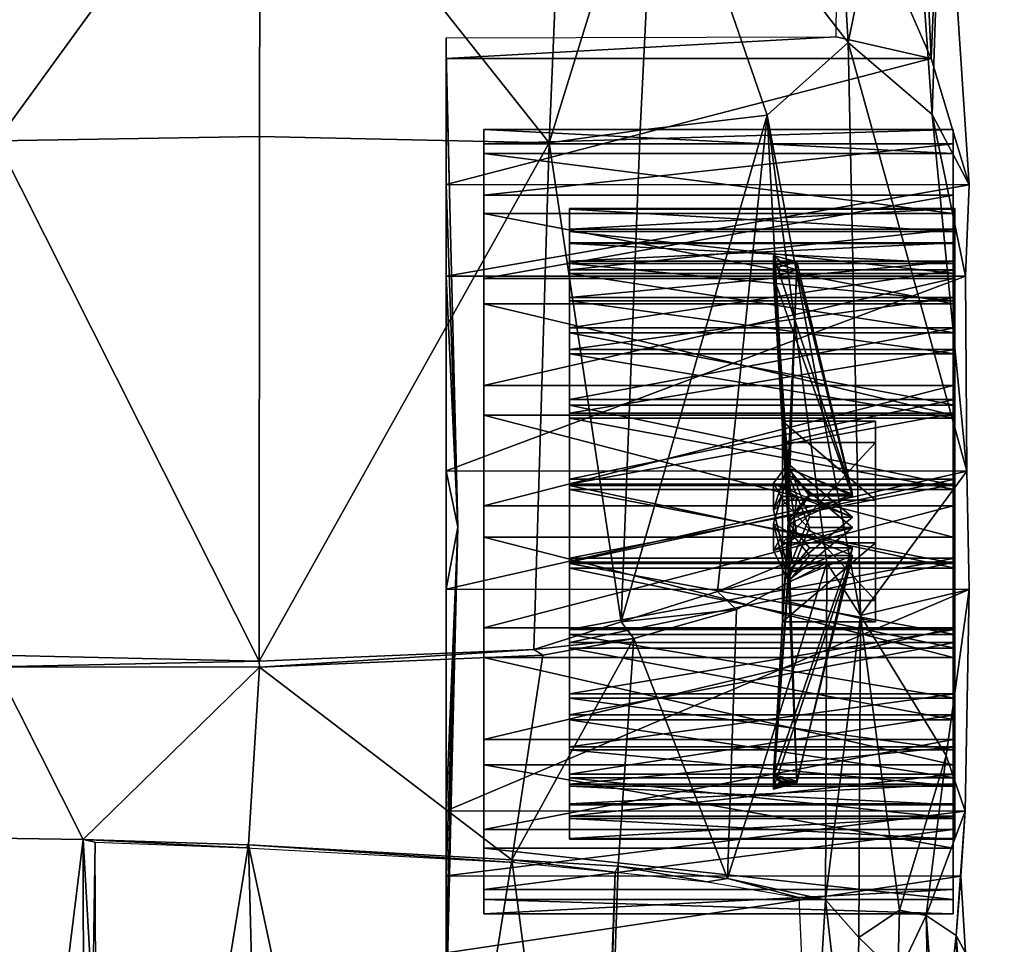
# Model space of a CAD drawing. Header units: metres. Extents: x -2.9 to 1.9, y -5.6 to 5.6.
# Tile 10 of 11: x -0.5 to 1.7, y 1.9 to 3.9. Entities that reach past the tile are written whole.
import ezdxf

# ---------------------------------------------------------------- set-up
doc = ezdxf.new("R2010")
doc.units = ezdxf.units.M
doc.layers.get('0').update_dxf_attribs({"true_color": 0x551cb1})

msp = doc.modelspace()

# ---------------------------------------------------------------- meshes
at = {"color": 213, "true_color": 0xc458e1}
mesh = msp.add_polyface(dxfattribs=at)
corners = [(-1.0802, 5.2374, -0.8324), (-0.4978, 5.2453, -0.8194), (-0.4978, 5.594, -0.871), (-0.4987, 4.8974, -0.7549), (1.334, 4.2595, -2.3033), (1.5378, 3.7929, -1.9548), (1.3305, 3.8399, -2.3096), (1.5133, 4.3342, -1.9418), (1.4917, 5.018, -1.9291), (1.4215, 4.9905, -2.2388), (1.4192, 5.4292, -2.1935), (1.4522, 5.3977, -1.9096), (1.5167, 5.0635, -1.5032), (1.4523, 5.4469, -1.5098), (1.5637, 4.3869, -1.4902), (1.6213, 3.517, -1.4775), (1.4322, 5.0939, -1.2128), (1.387, 5.4708, -1.2451), (1.4848, 4.4497, -1.1806), (1.5405, 3.6702, -1.1549), (1.6127, 3.3169, -1.2774), (1.6156, 2.8911, -1.1097), (1.2507, 5.1222, -0.9548), (1.3158, 4.5106, -0.8903), (1.3564, 3.8275, -0.8387), (1.3837, 2.5761, -0.8065), (1.6213, 2.6331, -1.1031), (1.571, 2.2705, -1.142), (1.1792, 3.6687, -0.7226), (1.3103, 2.6909, -0.6904), (1.3103, 2.6909, -0.6904), (1.2327, 2.6955, -0.7097), (0.9381, 4.3669, -0.729), (0.9381, 4.3669, -0.729), (0.7603, 4.5119, -0.7356), (0.772, 5.1829, -0.8903), (1.1988, 5.5103, -1.013), (0.778, 5.5491, -0.871), (0.0803, 5.2323, -0.8324), (0.0951, 4.8455, -0.7483), (1.3547, 4.9763, -2.2826), (1.3702, 5.3174, -2.2663), (1.2837, 5.3202, -2.2663), (0.0244, 5.354, -2.2663), (1.2837, 5.4328, -2.1935)]
mesh.append_faces([[corners[k] for k in face] for face in [(0, 1, 2, 0), (8, 7, 4, 8), (4, 9, 8, 4), (8, 9, 10, 8), (10, 11, 8, 10), (12, 8, 11, 12), (11, 13, 12, 11), (14, 7, 8, 14), (8, 12, 14, 8), (16, 12, 13, 16), (13, 17, 16, 13), (18, 14, 12, 18), (12, 16, 18, 12), (22, 16, 17, 22), (23, 18, 16, 23), (16, 22, 23, 16), (24, 19, 18, 24), (18, 23, 24, 18)]], dxfattribs={"vtx2": -1, "vtx3": -1, "color": 213})
mesh.append_faces([[corners[k] for k in face] for face in [(3, 1, 0, 3), (4, 5, 6, 4), (7, 5, 4, 7), (7, 14, 5, 7), (5, 14, 15, 5), (14, 18, 19, 14), (19, 15, 14, 19), (19, 20, 15, 19), (20, 19, 21, 20), (24, 21, 19, 24), (21, 24, 25, 21), (21, 25, 26, 21), (26, 25, 27, 26), (25, 28, 29, 25), (30, 28, 31, 30), (28, 25, 24, 28), (32, 28, 24, 32), (24, 23, 32, 24), (23, 22, 32, 23), (33, 22, 34, 33), (22, 35, 34, 22), (22, 36, 37, 22), (37, 35, 22, 37), (38, 35, 37, 38), (34, 35, 38, 34), (38, 39, 34, 38), (3, 39, 38, 3), (38, 1, 3, 38), (4, 40, 9, 4), (9, 40, 41, 9), (9, 41, 10, 9), (10, 41, 42, 10), (42, 43, 44, 42)]], dxfattribs={"vtx3": -1, "color": 213})
at = {"color": 33, "true_color": 0xe08f57}
mesh = msp.add_polyface(dxfattribs=at)
corners = [(-2.2724, -1.2453, -0.8451), (-2.1527, -1.3458, -0.8451), (1.2159, -1.2606, -0.8451), (1.0954, -1.36, -0.8451), (-1.6668, -0.2311, -0.3934), (-1.6668, -0.2311, -0.3934), (-2.1872, -0.5702, -0.6645), (-1.6668, -0.2311, -0.3934), (-1.9996, -0.1371, -0.458), (-1.7357, 0.4744, -0.1676), (-1.6668, -0.2311, -0.3934), (-1.6668, -0.2311, -0.3934), (-1.4542, 0.3886, -0.142), (-1.6668, -0.2311, -0.3934), (-1.1334, 0.3269, -0.1227), (-1.6668, -0.2311, -0.3934), (-1.8555, -0.7031, -0.5999), (-1.6668, -0.2311, -0.3934), (-1.3143, -1.571, -0.8903), (-0.5272, -1.6137, -0.9032), (-1.2367, -0.3088, -0.3419), (-0.5194, -0.3619, -0.3226), (-1.2694, -0.8365, -0.542), (0.6167, -0.2411, -0.3934), (0.6167, -0.2411, -0.3934), (0.6167, -0.2411, -0.3934), (0.6167, -0.2411, -0.3934), (0.6167, -0.2411, -0.3934), (0.6167, -0.2411, -0.3934), (0.6167, -0.2411, -0.3934), (0.8014, -0.7147, -0.5999), (0.6167, -0.2411, -0.3934), (0.2685, -1.5747, -0.8903), (-0.5233, -0.8973, -0.5225), (0.186, -0.315, -0.3419), (0.2363, -0.8431, -0.542), (1.2327, 2.6955, -0.7097), (1.1792, 3.6687, -0.7226), (0.9381, 4.3669, -0.729), (0.0951, 4.8455, -0.7483), (-0.4987, 4.8974, -0.7549), (-1.7668, 4.5224, -0.7356), (-1.0983, 4.8507, -0.7483), (-1.0739, 2.481, -0.0775), (-1.6735, 2.5123, -0.1549), (-1.8659, 2.5505, -0.2451), (-2.0769, 2.6149, -0.4323), (-2.2547, 2.7107, -0.7097), (-2.1927, 3.6834, -0.7226), (-1.917, 3.6234, -0.5354), (-1.9455, 4.3795, -0.729), (-1.7578, 4.3931, -0.6711), (-1.7175, 3.598, -0.4453), (-1.0844, 3.6173, -0.3485), (-1.0928, 4.3987, -0.5936), (0.7603, 4.5119, -0.7356), (0.8606, 2.5625, -0.2451), (1.071, 2.6287, -0.4323), (0.9023, 3.6358, -0.5354), (0.7364, 4.4041, -0.6711), (0.703, 3.6086, -0.4453), (0.0698, 3.6224, -0.3485), (0.0714, 4.4039, -0.5936), (-0.5093, 4.394, -0.587), (-0.5043, 3.6128, -0.3485), (-2.4267, -1.0147, -0.9096), (0.4316, 0.3803, -0.142), (-0.5161, 0.2766, -0.1161), (0.1102, 0.3215, -0.1227), (-0.5064, 2.4896, -0.1031), (0.0696, 2.476, -0.0775), (0.6694, 2.5021, -0.1549), (1.1562, -0.5848, -0.6645), (0.7138, 0.4637, -0.1676), (0.9724, -0.15, -0.458), (1.3918, -1.0314, -0.9096)]
mesh.append_faces([[corners[k] for k in face] for face in [(6, 1, 16, 6), (16, 4, 6, 16), (6, 5, 8, 6), (8, 7, 9, 8), (10, 12, 9, 10), (14, 12, 11, 14), (20, 14, 13, 20), (20, 21, 14, 20), (14, 21, 67, 14), (16, 1, 22, 16), (16, 22, 15, 16), (22, 20, 17, 22), (22, 1, 18, 22), (18, 19, 22, 18), (22, 19, 33, 22), (33, 21, 22, 33), (22, 21, 20, 22), (72, 3, 2, 72), (30, 3, 72, 30), (72, 23, 30, 72), (74, 24, 72, 74), (73, 25, 74, 73), (73, 66, 26, 73), (27, 66, 68, 27), (28, 68, 34, 28), (68, 21, 34, 68), (67, 21, 68, 67), (35, 3, 30, 35), (29, 35, 30, 29), (31, 34, 35, 31), (32, 3, 35, 32), (35, 19, 32, 35), (33, 19, 35, 33), (35, 21, 33, 35), (34, 21, 35, 34), (0, 1, 6, 0), (65, 0, 6, 65), (72, 2, 75, 72), (50, 51, 41, 50), (42, 41, 51, 42), (42, 51, 54, 42), (40, 42, 54, 40), (54, 63, 40, 54), (43, 69, 64, 43), (53, 43, 64, 53), (43, 53, 52, 43), (52, 44, 43, 52), (45, 44, 52, 45), (45, 52, 49, 45), (49, 48, 45, 49), (45, 48, 46, 45), (47, 46, 48, 47), (48, 49, 50, 48), (50, 49, 52, 50), (52, 51, 50, 52), (54, 51, 52, 54), (52, 53, 54, 52), (54, 53, 64, 54), (64, 63, 54, 64), (55, 59, 38, 55), (59, 55, 39, 59), (62, 59, 39, 62), (62, 39, 40, 62), (40, 63, 62, 40), (64, 69, 70, 64), (64, 70, 61, 64), (60, 61, 70, 60), (70, 71, 60, 70), (60, 71, 56, 60), (58, 60, 56, 58), (56, 37, 58, 56), (57, 37, 56, 57), (37, 57, 36, 37), (38, 58, 37, 38), (60, 58, 38, 60), (38, 59, 60, 38), (60, 59, 62, 60), (62, 61, 60, 62), (64, 61, 62, 64), (62, 63, 64, 62)]], dxfattribs={"vtx3": -1, "color": 33})
at = {"color": 213, "true_color": 0xe158c7}
mesh = msp.add_polyface(dxfattribs=at)
corners = [(1.435, -4.2113, -2.3096), (1.4474, -2.1226, -2.4073), (1.3332, 1.6631, -2.4073), (1.3305, 3.8399, -2.3096), (1.5378, 3.7929, -1.9548), (1.5442, 1.728, -2.0709), (1.616, -2.1553, -2.0386), (1.6887, -2.2248, -1.7805), (1.6127, 1.839, -1.7612), (1.6213, 3.517, -1.4775), (1.6127, 3.3169, -1.2774), (1.6027, 2.0067, -1.4839), (1.6125, 2.149, -1.3096), (1.6978, -2.3537, -1.5161), (1.6096, -3.9366, -1.4323), (1.5992, -4.04, -1.5936), (1.6156, 2.8911, -1.1097), (1.6213, 2.6331, -1.1031), (1.6523, -2.6321, -1.2195), (1.6261, -3.2135, -1.0904), (1.627, -3.5424, -1.1613), (0.4512, -4.2159, -2.3517), (0.4512, -2.1281, -2.4494), (0.4512, -2.1584, -2.0807), (0.4512, -2.2273, -1.8226), (0.4512, -2.3561, -1.5582), (0.4512, -3.9398, -1.4744), (0.4512, -4.0432, -1.6357), (0.4512, -2.6349, -1.2616), (0.4512, -3.2165, -1.1325), (0.4512, -3.5455, -1.2034), (0.4512, -3.1589, -2.3764), (0.4777, 1.6604, -2.4092), (0.4777, 3.8379, -2.3115), (0.4777, 3.7927, -1.9567), (0.4777, 1.7279, -2.0728), (0.4777, 1.8395, -1.7631), (0.4777, 3.5176, -1.4794), (0.4777, 3.3174, -1.2793), (0.4777, 2.0072, -1.4858), (0.4777, 2.1495, -1.3115), (0.4777, 2.8917, -1.1116), (0.4777, 2.6337, -1.105), (0.5036, 2.7693, -2.2143)]
mesh.append_faces([[corners[k] for k in face] for face in [(1, 6, 23, 1), (23, 22, 1, 23), (6, 7, 24, 6), (24, 23, 6, 24), (7, 13, 25, 7), (25, 24, 7, 25), (13, 18, 28, 13), (28, 25, 13, 28), (18, 19, 29, 18), (29, 28, 18, 29), (19, 20, 30, 19), (30, 29, 19, 30), (20, 14, 26, 20), (26, 30, 20, 26), (14, 15, 27, 14), (27, 26, 14, 27), (15, 0, 21, 15), (21, 27, 15, 21), (3, 4, 34, 3), (34, 33, 3, 34), (4, 9, 37, 4), (37, 34, 4, 37), (9, 10, 38, 9), (38, 37, 9, 38), (10, 16, 41, 10), (41, 38, 10, 41), (16, 17, 42, 16), (42, 41, 16, 42), (17, 12, 40, 17), (40, 42, 17, 40), (12, 11, 39, 12), (39, 40, 12, 39), (11, 8, 36, 11), (36, 39, 11, 36), (8, 5, 35, 8), (35, 36, 8, 35), (5, 2, 32, 5), (32, 35, 5, 32)]], dxfattribs={"vtx2": -1, "vtx3": -1, "color": 213})
mesh.append_faces([[corners[k] for k in face] for face in [(23, 31, 22, 23), (24, 31, 23, 24), (25, 31, 24, 25), (28, 31, 25, 28), (29, 31, 28, 29), (30, 31, 29, 30), (26, 31, 30, 26), (27, 31, 26, 27), (21, 31, 27, 21), (34, 43, 33, 34), (37, 43, 34, 37), (38, 43, 37, 38), (41, 43, 38, 41), (42, 43, 41, 42), (40, 43, 42, 40), (39, 43, 40, 39), (36, 43, 39, 36), (35, 43, 36, 35), (32, 43, 35, 32)]], dxfattribs={"vtx3": -1, "color": 213})
mesh = msp.add_polyface(dxfattribs=at)
corners = [(0.5601, 3.6376, -2.1512), (1.5859, 3.5851, -2.4141), (0.5601, 3.5851, -2.4141), (1.5859, 3.6376, -2.1512), (1.5859, 3.4539, -2.648), (0.5601, 3.4539, -2.648), (1.5859, 3.2569, -2.8299), (0.5601, 3.2569, -2.8299), (0.5601, 3.3123, -1.4442), (1.5859, 3.4942, -1.6412), (0.5601, 3.4942, -1.6412), (1.5859, 3.3123, -1.4442), (1.5859, 3.6063, -1.8848), (0.5601, 3.6063, -1.8848), (0.5601, 3.4321, -2.3576), (0.5601, 3.4746, -2.1446), (0.5601, 3.3259, -2.5469), (0.5601, 3.1664, -2.6942), (0.5601, 3.3585, -1.7317), (0.5601, 3.2112, -1.5722), (0.5601, 3.4493, -1.929), (0.7477, 3.3311, -1.6997), (0.7477, 3.4201, -1.8575), (1.5898, 3.4201, -1.8575), (1.5898, 3.3311, -1.6997), (0.7477, 3.4653, -2.0329), (1.5898, 3.4653, -2.0329), (0.7477, 3.4636, -2.2141), (1.5898, 3.4636, -2.2141), (0.7477, 3.415, -2.3887), (1.5898, 3.415, -2.3887), (0.7477, 3.3229, -2.5447), (1.5898, 3.3229, -2.5447), (0.7477, 3.2703, -1.7454), (1.5898, 3.3496, -1.8859), (0.7477, 3.3496, -1.8859), (1.5898, 3.3899, -2.0421), (0.7477, 3.3899, -2.0421), (1.5898, 3.3883, -2.2035), (0.7477, 3.3883, -2.2035), (1.5898, 3.3451, -2.3589), (0.7477, 3.3451, -2.3589), (1.5898, 3.263, -2.4979), (0.7477, 3.263, -2.4979), (1.1934, 3.3151, -1.7576), (1.1934, 3.3463, -1.8075), (1.2104, 3.3307, -1.7825), (1.1934, 3.3627, -2.4047), (1.1934, 3.3341, -2.4562), (1.2104, 3.3484, -2.4305)]
mesh.append_faces([[corners[k] for k in face] for face in [(0, 14, 15, 0), (2, 16, 14, 2), (5, 17, 16, 5), (8, 18, 19, 8), (10, 20, 18, 10), (13, 15, 20, 13)]], dxfattribs={"vtx0": -1, "vtx2": -1, "vtx3": -1, "color": 213})
mesh.append_faces([[corners[k] for k in face] for face in [(0, 1, 2, 0), (2, 4, 5, 2), (5, 6, 7, 5), (8, 9, 10, 8), (10, 12, 13, 10), (13, 3, 0, 13), (21, 23, 24, 21), (22, 26, 23, 22), (25, 28, 26, 25), (27, 30, 28, 27), (29, 32, 30, 29), (33, 34, 35, 33), (35, 36, 37, 35), (37, 38, 39, 37), (39, 40, 41, 39), (41, 42, 43, 41)]], dxfattribs={"vtx0": -1, "vtx3": -1, "color": 213})
mesh.append_faces([[corners[k] for k in face] for face in [(0, 2, 14, 0), (2, 5, 16, 2), (5, 7, 17, 5), (8, 10, 18, 8), (10, 13, 20, 10), (13, 0, 15, 13), (44, 45, 46, 44), (47, 48, 49, 47)]], dxfattribs={"vtx1": -1, "vtx2": -1, "vtx3": -1, "color": 213})
mesh.append_faces([[corners[k] for k in face] for face in [(0, 3, 1, 0), (2, 1, 4, 2), (5, 4, 6, 5), (8, 11, 9, 8), (10, 9, 12, 10), (13, 12, 3, 13), (21, 22, 23, 21), (22, 25, 26, 22), (25, 27, 28, 25), (27, 29, 30, 27), (29, 31, 32, 29), (35, 34, 36, 35), (37, 36, 38, 37), (39, 38, 40, 39), (41, 40, 42, 41)]], dxfattribs={"vtx2": -1, "vtx3": -1, "color": 213})
mesh = msp.add_polyface(dxfattribs=at)
corners = [(1.5859, 3.6376, -2.1512), (1.5859, 3.4321, -2.3576), (1.5859, 3.5851, -2.4141), (1.5859, 3.4746, -2.1446), (1.5859, 3.3259, -2.5469), (1.5859, 3.4539, -2.648), (1.5859, 3.1664, -2.6942), (1.5859, 3.2569, -2.8299), (1.5859, 2.9691, -2.785), (1.5859, 3.0133, -2.942), (1.5859, 3.0784, -1.313), (1.5859, 3.2112, -1.5722), (1.5859, 3.3123, -1.4442), (1.5859, 3.0219, -1.466), (1.5859, 3.3585, -1.7317), (1.5859, 3.4942, -1.6412), (1.5859, 3.4493, -1.929), (1.5859, 3.6063, -1.8848), (1.5898, 3.0481, -1.4782), (1.5898, 3.2042, -1.5703), (1.5898, 3.1573, -1.6302), (1.5898, 3.3311, -1.6997), (1.5898, 3.2703, -1.7454), (1.5898, 3.4201, -1.8575), (1.5898, 3.3496, -1.8859), (1.5898, 3.4653, -2.0329), (1.5898, 3.3899, -2.0421), (1.5898, 3.4636, -2.2141), (1.5898, 3.3883, -2.2035), (1.5898, 3.415, -2.3887), (1.5898, 3.3451, -2.3589), (1.5898, 3.3229, -2.5447), (1.5898, 3.263, -2.4979), (1.5898, 3.1936, -2.6716), (1.5898, 3.1479, -2.6108), (1.5898, 3.0358, -2.7607), (1.5898, 3.0074, -2.6902), (1.2444, 3.3307, -1.7825), (1.1934, 3.3463, -1.8075), (1.2256, 2.8989, -2.2071), (1.3661, 2.8373, -2.1084), (1.1934, 3.3151, -1.7576), (1.2256, 2.7757, -2.0098), (1.2104, 3.3307, -1.7825), (1.2444, 3.3484, -2.4305), (1.1934, 3.3341, -2.4562), (1.2256, 2.7846, -2.2394), (1.1934, 3.3627, -2.4047), (1.2256, 2.8973, -2.036), (1.3661, 2.8409, -2.1377), (1.2104, 3.3484, -2.4305)]
mesh.append_faces([[corners[k] for k in face] for face in [(0, 1, 2, 0), (2, 4, 5, 2), (5, 6, 7, 5), (7, 8, 9, 7), (10, 11, 12, 10), (12, 14, 15, 12), (15, 16, 17, 15), (17, 3, 0, 17)]], dxfattribs={"vtx0": -1, "vtx1": -1, "vtx3": -1, "color": 213})
mesh.append_faces([[corners[k] for k in face] for face in [(0, 3, 1, 0), (2, 1, 4, 2), (5, 4, 6, 5), (7, 6, 8, 7), (10, 13, 11, 10), (12, 11, 14, 12), (15, 14, 16, 15), (17, 16, 3, 17), (19, 22, 20, 19), (21, 24, 22, 21), (23, 26, 24, 23), (25, 28, 26, 25), (27, 30, 28, 27), (29, 32, 30, 29), (31, 34, 32, 31), (33, 36, 34, 33)]], dxfattribs={"vtx0": -1, "vtx2": -1, "vtx3": -1, "color": 213})
mesh.append_faces([[corners[k] for k in face] for face in [(37, 39, 40, 37), (47, 49, 48, 47)]], dxfattribs={"vtx0": -1, "vtx3": -1, "color": 213})
mesh.append_faces([[corners[k] for k in face] for face in [(18, 19, 20, 18), (19, 21, 22, 19), (21, 23, 24, 21), (23, 25, 26, 23), (25, 27, 28, 25), (27, 29, 30, 27), (29, 31, 32, 29), (31, 33, 34, 31), (33, 35, 36, 33), (38, 37, 43, 38), (37, 41, 43, 37), (45, 44, 50, 45), (44, 47, 50, 44)]], dxfattribs={"vtx1": -1, "vtx2": -1, "vtx3": -1, "color": 213})
mesh.append_faces([[corners[k] for k in face] for face in [(37, 38, 39, 37), (38, 41, 42, 38), (41, 37, 40, 41), (44, 45, 46, 44), (45, 47, 48, 45), (47, 44, 49, 47)]], dxfattribs={"vtx2": -1, "vtx3": -1, "color": 213})
mesh = msp.add_polyface(dxfattribs=at)
corners = [(0.5601, 3.2569, -2.8299), (1.5859, 3.0133, -2.942), (0.5601, 3.0133, -2.942), (1.5859, 3.2569, -2.8299), (1.5859, 2.7469, -2.9733), (0.5601, 2.7469, -2.9733), (0.5601, 2.8154, -1.2605), (1.5859, 3.0784, -1.313), (0.5601, 3.0784, -1.313), (1.5859, 2.8154, -1.2605), (1.5859, 3.3123, -1.4442), (0.5601, 3.3123, -1.4442), (0.5601, 2.9691, -2.785), (0.5601, 3.1664, -2.6942), (0.5601, 2.7535, -2.8103), (0.5601, 3.0219, -1.466), (0.5601, 2.8089, -1.4234), (0.5601, 3.2112, -1.5722), (0.7477, 2.6924, -1.4279), (0.7477, 2.8736, -1.4296), (1.5898, 2.8736, -1.4296), (0.7477, 3.0481, -1.4782), (1.5898, 3.0481, -1.4782), (0.7477, 3.2042, -1.5703), (1.5898, 3.2042, -1.5703), (0.7477, 3.3311, -1.6997), (1.5898, 3.3311, -1.6997), (0.7477, 3.3229, -2.5447), (0.7477, 3.1936, -2.6716), (1.5898, 3.1936, -2.6716), (1.5898, 3.3229, -2.5447), (0.7477, 3.0358, -2.7607), (1.5898, 3.0358, -2.7607), (0.7477, 2.8603, -2.8059), (1.5898, 2.8603, -2.8059), (1.5898, 2.6791, -2.8042), (0.7477, 2.8629, -1.5049), (1.5898, 3.0183, -1.5482), (0.7477, 3.0183, -1.5482), (1.5898, 2.8629, -1.5049), (1.5898, 3.1573, -1.6302), (0.7477, 3.1573, -1.6302), (1.5898, 3.2703, -1.7454), (0.7477, 3.2703, -1.7454), (1.5898, 3.3496, -1.8859), (0.7477, 3.263, -2.4979), (1.5898, 3.1479, -2.6108), (0.7477, 3.1479, -2.6108), (1.5898, 3.263, -2.4979), (1.5898, 3.0074, -2.6902), (0.7477, 3.0074, -2.6902), (1.5898, 2.8511, -2.7304), (0.7477, 2.8511, -2.7304), (1.5898, 2.6898, -2.7289), (1.1934, 2.8653, -2.7646), (1.1934, 2.8066, -2.7695), (1.2104, 2.836, -2.767)]
mesh.append_faces([[corners[k] for k in face] for face in [(0, 12, 13, 0), (2, 14, 12, 2), (6, 15, 16, 6), (8, 17, 15, 8)]], dxfattribs={"vtx0": -1, "vtx2": -1, "vtx3": -1, "color": 213})
mesh.append_faces([[corners[k] for k in face] for face in [(0, 1, 2, 0), (2, 4, 5, 2), (6, 7, 8, 6), (8, 10, 11, 8), (19, 22, 20, 19), (21, 24, 22, 21), (23, 26, 24, 23), (27, 29, 30, 27), (28, 32, 29, 28), (31, 34, 32, 31), (33, 35, 34, 33), (36, 37, 38, 36), (38, 40, 41, 38), (41, 42, 43, 41), (45, 46, 47, 45), (47, 49, 50, 47), (50, 51, 52, 50)]], dxfattribs={"vtx0": -1, "vtx3": -1, "color": 213})
mesh.append_faces([[corners[k] for k in face] for face in [(0, 2, 12, 0), (2, 5, 14, 2), (6, 8, 15, 6), (8, 11, 17, 8), (54, 55, 56, 54)]], dxfattribs={"vtx1": -1, "vtx2": -1, "vtx3": -1, "color": 213})
mesh.append_faces([[corners[k] for k in face] for face in [(0, 3, 1, 0), (2, 1, 4, 2), (6, 9, 7, 6), (8, 7, 10, 8), (18, 19, 20, 18), (19, 21, 22, 19), (21, 23, 24, 21), (23, 25, 26, 23), (27, 28, 29, 27), (28, 31, 32, 28), (31, 33, 34, 31), (36, 39, 37, 36), (38, 37, 40, 38), (41, 40, 42, 41), (43, 42, 44, 43), (45, 48, 46, 45), (47, 46, 49, 47), (50, 49, 51, 50), (52, 51, 53, 52)]], dxfattribs={"vtx2": -1, "vtx3": -1, "color": 213})
mesh = msp.add_polyface(dxfattribs=at)
corners = [(1.5859, 3.0133, -2.942), (1.5859, 2.7535, -2.8103), (1.5859, 2.7469, -2.9733), (1.5859, 2.9691, -2.785), (1.5859, 2.8154, -1.2605), (1.5859, 3.0219, -1.466), (1.5859, 3.0784, -1.313), (1.5859, 2.8089, -1.4234), (1.5898, 2.8736, -1.4296), (1.5898, 3.0481, -1.4782), (1.5898, 3.0183, -1.5482), (1.5898, 2.8629, -1.5049), (1.5898, 3.1573, -1.6302), (1.5898, 3.0358, -2.7607), (1.5898, 2.8603, -2.8059), (1.5898, 2.8511, -2.7304), (1.5898, 3.0074, -2.6902), (1.5898, 2.6898, -2.7289), (1.2444, 2.7476, -1.4819), (1.1934, 2.777, -1.4805), (1.2256, 2.8844, -2.0847), (1.3661, 2.7682, -2.0903), (1.2724, 2.7682, -2.0903), (1.2256, 2.6521, -2.0959), (1.1934, 3.3463, -1.8075), (1.2256, 2.7757, -2.0098), (1.2256, 2.8989, -2.2071), (1.1934, 3.3151, -1.7576), (1.3661, 2.8373, -2.1084), (1.2724, 2.8373, -2.1084), (1.2444, 3.3484, -2.4305), (1.2256, 2.7846, -2.2394), (1.3661, 2.8409, -2.1377), (1.1934, 3.3341, -2.4562), (1.2256, 2.8973, -2.036), (1.2724, 2.8409, -2.1377), (1.2444, 2.836, -2.767), (1.1934, 2.8066, -2.7695), (1.2256, 2.6752, -2.2008), (1.3661, 2.7911, -2.1911), (1.1934, 2.8653, -2.7646), (1.2256, 2.907, -2.1815), (1.2104, 2.836, -2.767), (1.2724, 2.7911, -2.1911), (1.2133, 2.9538, -2.2734), (1.2133, 3.0004, -2.0472), (1.4161, 3.0004, -2.0472), (1.4161, 2.9538, -2.2734), (1.2133, 2.8278, -1.8937), (1.4161, 2.8278, -1.8937), (1.2133, 2.7346, -2.3462), (1.4161, 2.7346, -2.3462), (1.2133, 2.7812, -2.12), (1.4161, 2.7812, -2.12)]
mesh.append_faces([[corners[k] for k in face] for face in [(0, 1, 2, 0), (4, 5, 6, 4)]], dxfattribs={"vtx0": -1, "vtx1": -1, "vtx3": -1, "color": 213})
mesh.append_faces([[corners[k] for k in face] for face in [(0, 3, 1, 0), (4, 7, 5, 4), (8, 10, 11, 8), (9, 12, 10, 9), (13, 15, 16, 13), (14, 17, 15, 14)]], dxfattribs={"vtx0": -1, "vtx2": -1, "vtx3": -1, "color": 213})
mesh.append_faces([[corners[k] for k in face] for face in [(18, 20, 21, 18), (24, 25, 26, 24), (27, 28, 25, 27), (30, 31, 32, 30), (33, 34, 31, 33), (36, 38, 39, 36), (37, 41, 38, 37), (40, 39, 41, 40), (44, 46, 47, 44), (45, 49, 46, 45), (50, 47, 51, 50)]], dxfattribs={"vtx0": -1, "vtx3": -1, "color": 213})
mesh.append_faces([[corners[k] for k in face] for face in [(8, 9, 10, 8), (13, 14, 15, 13), (21, 20, 22, 21), (20, 23, 22, 20), (28, 26, 29, 28), (26, 25, 29, 26), (25, 28, 29, 25), (32, 31, 35, 32), (31, 34, 35, 31), (34, 32, 35, 34), (37, 36, 42, 37), (36, 40, 42, 36), (41, 39, 43, 41), (45, 44, 52, 45), (48, 45, 52, 48), (44, 50, 52, 44), (47, 46, 53, 47), (46, 49, 53, 46), (51, 47, 53, 51)]], dxfattribs={"vtx1": -1, "vtx2": -1, "vtx3": -1, "color": 213})
mesh.append_faces([[corners[k] for k in face] for face in [(18, 19, 20, 18), (36, 37, 38, 36), (37, 40, 41, 37), (40, 36, 39, 40), (44, 45, 46, 44), (45, 48, 49, 45), (50, 44, 47, 50)]], dxfattribs={"vtx2": -1, "vtx3": -1, "color": 213})
mesh = msp.add_polyface(dxfattribs=at)
corners = [(1.5859, 2.7469, -2.9733), (1.5859, 2.5405, -2.7678), (1.5859, 2.484, -2.9208), (1.5859, 2.7535, -2.8103), (1.5859, 2.3511, -2.6616), (1.5859, 2.5491, -1.2918), (1.5859, 2.8089, -1.4234), (1.5859, 2.8154, -1.2605), (1.5859, 2.5933, -1.4488), (1.5898, 2.5169, -1.4731), (1.5898, 2.6924, -1.4279), (1.5898, 2.7016, -1.5034), (1.5898, 2.5453, -1.5436), (1.5898, 2.8736, -1.4296), (1.5898, 2.8629, -1.5049), (1.5898, 2.8603, -2.8059), (1.5898, 2.6791, -2.8042), (1.5898, 2.6898, -2.7289), (1.5898, 2.5045, -2.7556), (1.5898, 2.5343, -2.6856), (1.5898, 2.3954, -2.6036), (1.1934, 2.1967, -2.3984), (1.2256, 2.7789, -2.2444), (1.2256, 2.6688, -2.0396), (1.1934, 2.2246, -2.4502), (1.3661, 2.7238, -2.142), (1.2724, 2.7238, -2.142), (1.2444, 2.2144, -1.7938), (1.2256, 2.7647, -1.9679), (1.3661, 2.7069, -2.0689), (1.1934, 2.229, -1.7682), (1.2256, 2.6492, -2.1698), (1.2724, 2.7069, -2.0689), (1.1934, 2.777, -1.4805), (1.1934, 2.7182, -1.4833), (1.2256, 2.6521, -2.0959), (1.2256, 2.8844, -2.0847), (1.2444, 2.7476, -1.4819), (1.3661, 2.7682, -2.0903), (1.2104, 2.7476, -1.4819), (1.2724, 2.7682, -2.0903), (1.3661, 2.7911, -2.1911), (1.2256, 2.6752, -2.2008), (1.2724, 2.7911, -2.1911), (1.2256, 2.907, -2.1815), (1.2133, 2.8278, -1.8937), (1.2133, 2.6085, -1.9665), (1.4161, 2.6085, -1.9665), (1.4161, 2.8278, -1.8937), (1.2133, 2.562, -2.1927), (1.4161, 2.562, -2.1927), (1.2133, 2.7346, -2.3462), (1.4161, 2.7346, -2.3462), (1.2133, 2.7812, -2.12), (1.4161, 2.7812, -2.12)]
mesh.append_faces([[corners[k] for k in face] for face in [(0, 1, 2, 0), (5, 6, 7, 5)]], dxfattribs={"vtx0": -1, "vtx1": -1, "vtx3": -1, "color": 213})
mesh.append_faces([[corners[k] for k in face] for face in [(0, 3, 1, 0), (2, 1, 4, 2), (5, 8, 6, 5), (9, 11, 12, 9), (10, 14, 11, 10), (16, 19, 17, 16), (18, 20, 19, 18)]], dxfattribs={"vtx0": -1, "vtx2": -1, "vtx3": -1, "color": 213})
mesh.append_faces([[corners[k] for k in face] for face in [(21, 22, 23, 21), (24, 25, 22, 24), (27, 28, 29, 27), (30, 31, 28, 30), (33, 35, 36, 33), (34, 38, 35, 34), (45, 47, 48, 45), (46, 50, 47, 46), (49, 52, 50, 49)]], dxfattribs={"vtx0": -1, "vtx3": -1, "color": 213})
mesh.append_faces([[corners[k] for k in face] for face in [(9, 10, 11, 9), (10, 13, 14, 10), (15, 16, 17, 15), (16, 18, 19, 16), (25, 23, 26, 25), (23, 22, 26, 23), (22, 25, 26, 22), (29, 28, 32, 29), (28, 31, 32, 28), (31, 29, 32, 31), (33, 37, 39, 33), (34, 33, 39, 34), (37, 34, 39, 37), (35, 38, 40, 35), (41, 42, 43, 41), (42, 44, 43, 42), (46, 45, 53, 46), (49, 46, 53, 49), (51, 49, 53, 51), (48, 47, 54, 48), (47, 50, 54, 47), (50, 52, 54, 50)]], dxfattribs={"vtx1": -1, "vtx2": -1, "vtx3": -1, "color": 213})
mesh.append_faces([[corners[k] for k in face] for face in [(33, 34, 35, 33), (34, 37, 38, 34), (45, 46, 47, 45), (46, 49, 50, 46), (49, 51, 52, 49)]], dxfattribs={"vtx2": -1, "vtx3": -1, "color": 213})
mesh = msp.add_polyface(dxfattribs=at)
corners = [(0.5601, 2.7469, -2.9733), (1.5859, 2.484, -2.9208), (0.5601, 2.484, -2.9208), (1.5859, 2.7469, -2.9733), (1.5859, 2.2501, -2.7896), (0.5601, 2.2501, -2.7896), (0.5601, 2.3055, -1.4039), (1.5859, 2.5491, -1.2918), (0.5601, 2.5491, -1.2918), (1.5859, 2.3055, -1.4039), (1.5859, 2.8154, -1.2605), (0.5601, 2.8154, -1.2605), (0.5601, 2.5405, -2.7678), (0.5601, 2.7535, -2.8103), (0.5601, 2.3511, -2.6616), (0.5601, 2.2039, -2.5021), (0.5601, 2.5933, -1.4488), (0.5601, 2.396, -1.5396), (0.5601, 2.8089, -1.4234), (0.7477, 2.2297, -1.6891), (0.7477, 2.3591, -1.5622), (1.5898, 2.3591, -1.5622), (0.7477, 2.5169, -1.4731), (1.5898, 2.5169, -1.4731), (0.7477, 2.6924, -1.4279), (1.5898, 2.6924, -1.4279), (1.5898, 2.8736, -1.4296), (0.7477, 2.8603, -2.8059), (0.7477, 2.6791, -2.8042), (1.5898, 2.6791, -2.8042), (0.7477, 2.5045, -2.7556), (1.5898, 2.5045, -2.7556), (0.7477, 2.3485, -2.6635), (1.5898, 2.3485, -2.6635), (0.7477, 2.2216, -2.5341), (1.5898, 2.2216, -2.5341), (0.7477, 2.2896, -1.7359), (1.5898, 2.4048, -1.6229), (0.7477, 2.4048, -1.6229), (1.5898, 2.2896, -1.7359), (1.5898, 2.5453, -1.5436), (0.7477, 2.5453, -1.5436), (1.5898, 2.7016, -1.5034), (0.7477, 2.7016, -1.5034), (1.5898, 2.8629, -1.5049), (0.7477, 2.8629, -1.5049), (0.7477, 2.8511, -2.7304), (1.5898, 2.6898, -2.7289), (0.7477, 2.6898, -2.7289), (1.5898, 2.5343, -2.6856), (0.7477, 2.5343, -2.6856), (1.5898, 2.3954, -2.6036), (0.7477, 2.3954, -2.6036), (1.5898, 2.2824, -2.4884), (0.7477, 2.2824, -2.4884)]
mesh.append_faces([[corners[k] for k in face] for face in [(0, 12, 13, 0), (2, 14, 12, 2), (5, 15, 14, 5), (6, 16, 17, 6), (8, 18, 16, 8)]], dxfattribs={"vtx0": -1, "vtx2": -1, "vtx3": -1, "color": 213})
mesh.append_faces([[corners[k] for k in face] for face in [(0, 1, 2, 0), (2, 4, 5, 2), (6, 7, 8, 6), (8, 10, 11, 8), (20, 23, 21, 20), (22, 25, 23, 22), (24, 26, 25, 24), (28, 31, 29, 28), (30, 33, 31, 30), (32, 35, 33, 32), (36, 37, 38, 36), (38, 40, 41, 38), (41, 42, 43, 41), (43, 44, 45, 43), (46, 47, 48, 46), (48, 49, 50, 48), (50, 51, 52, 50), (52, 53, 54, 52)]], dxfattribs={"vtx0": -1, "vtx3": -1, "color": 213})
mesh.append_faces([[corners[k] for k in face] for face in [(0, 2, 12, 0), (2, 5, 14, 2), (6, 8, 16, 6), (8, 11, 18, 8)]], dxfattribs={"vtx1": -1, "vtx2": -1, "vtx3": -1, "color": 213})
mesh.append_faces([[corners[k] for k in face] for face in [(0, 3, 1, 0), (2, 1, 4, 2), (6, 9, 7, 6), (8, 7, 10, 8), (19, 20, 21, 19), (20, 22, 23, 20), (22, 24, 25, 22), (27, 28, 29, 27), (28, 30, 31, 28), (30, 32, 33, 30), (32, 34, 35, 32), (36, 39, 37, 36), (38, 37, 40, 38), (41, 40, 42, 41), (43, 42, 44, 43), (48, 47, 49, 48), (50, 49, 51, 50), (52, 51, 53, 52)]], dxfattribs={"vtx2": -1, "vtx3": -1, "color": 213})
mesh = msp.add_polyface(dxfattribs=at)
corners = [(1.5859, 2.484, -2.9208), (1.5859, 2.3511, -2.6616), (1.5859, 2.2501, -2.7896), (1.5859, 2.2039, -2.5021), (1.5859, 2.0682, -2.5926), (1.5859, 2.1131, -2.3048), (1.5859, 1.9561, -2.349), (1.5859, 2.0877, -2.0892), (1.5859, 1.9248, -2.0826), (1.5859, 2.1302, -1.8762), (1.5859, 1.9773, -1.8197), (1.5859, 2.2365, -1.6869), (1.5859, 2.1085, -1.5858), (1.5859, 2.396, -1.5396), (1.5859, 2.3055, -1.4039), (1.5859, 2.5933, -1.4488), (1.5859, 2.5491, -1.2918), (1.5898, 2.0873, -2.2009), (1.5898, 2.0891, -2.0197), (1.5898, 2.1644, -2.0303), (1.5898, 2.1628, -2.1917), (1.5898, 2.1376, -1.8451), (1.5898, 2.2076, -1.8749), (1.5898, 2.2297, -1.6891), (1.5898, 2.2896, -1.7359), (1.5898, 2.3591, -1.5622), (1.5898, 2.4048, -1.6229), (1.5898, 2.5169, -1.4731), (1.5898, 2.5453, -1.5436), (1.5898, 2.5045, -2.7556), (1.5898, 2.3485, -2.6635), (1.5898, 2.3954, -2.6036), (1.5898, 2.2216, -2.5341), (1.5898, 2.2824, -2.4884), (1.5898, 2.1325, -2.3763), (1.5898, 2.2031, -2.3479), (1.2444, 2.2106, -2.4243), (1.1934, 2.1967, -2.3984), (1.2256, 2.6688, -2.0396), (1.3661, 2.7238, -2.142), (1.1934, 2.2246, -2.4502), (1.2256, 2.7789, -2.2444), (1.2104, 2.2106, -2.4243), (1.2444, 2.2144, -1.7938), (1.1934, 2.229, -1.7682), (1.2256, 2.7647, -1.9679), (1.1934, 2.1998, -1.8193), (1.2256, 2.6492, -2.1698), (1.3661, 2.7069, -2.0689), (1.2104, 2.2144, -1.7938)]
mesh.append_faces([[corners[k] for k in face] for face in [(0, 1, 2, 0), (2, 3, 4, 2), (4, 5, 6, 4), (6, 7, 8, 6), (8, 9, 10, 8), (10, 11, 12, 10), (12, 13, 14, 12), (14, 15, 16, 14)]], dxfattribs={"vtx0": -1, "vtx1": -1, "vtx3": -1, "color": 213})
mesh.append_faces([[corners[k] for k in face] for face in [(2, 1, 3, 2), (4, 3, 5, 4), (6, 5, 7, 6), (8, 7, 9, 8), (10, 9, 11, 10), (12, 11, 13, 12), (14, 13, 15, 14), (17, 19, 20, 17), (18, 22, 19, 18), (21, 24, 22, 21), (23, 26, 24, 23), (25, 28, 26, 25), (30, 33, 31, 30), (32, 35, 33, 32), (34, 20, 35, 34)]], dxfattribs={"vtx0": -1, "vtx2": -1, "vtx3": -1, "color": 213})
mesh.append_faces([[corners[k] for k in face] for face in [(36, 38, 39, 36), (46, 48, 47, 46)]], dxfattribs={"vtx0": -1, "vtx3": -1, "color": 213})
mesh.append_faces([[corners[k] for k in face] for face in [(17, 18, 19, 17), (18, 21, 22, 18), (21, 23, 24, 21), (23, 25, 26, 23), (25, 27, 28, 25), (29, 30, 31, 29), (30, 32, 33, 30), (32, 34, 35, 32), (34, 17, 20, 34), (37, 36, 42, 37), (40, 37, 42, 40), (36, 40, 42, 36), (44, 43, 49, 44), (43, 46, 49, 43)]], dxfattribs={"vtx1": -1, "vtx2": -1, "vtx3": -1, "color": 213})
mesh.append_faces([[corners[k] for k in face] for face in [(36, 37, 38, 36), (37, 40, 41, 37), (40, 36, 39, 40), (43, 44, 45, 43), (44, 46, 47, 44), (46, 43, 48, 46)]], dxfattribs={"vtx2": -1, "vtx3": -1, "color": 213})
at = {"color": 213, "true_color": 0xc458e1}
mesh = msp.add_polyface(dxfattribs=at)
corners = [(1.4039, -0.7145, -0.8517), (1.3903, -0.973, -0.858), (1.3071, 1.955, -0.7935), (1.2488, 1.9601, -0.7935), (1.3103, 2.6909, -0.6904), (1.2327, 2.6955, -0.7097), (0.8606, 2.5625, -0.2451), (1.071, 2.6287, -0.4323), (-1.4542, 0.3886, -0.142), (-1.1334, 0.3269, -0.1227), (-0.7408, 0.5022, -0.0904), (-0.8391, 0.4536, -0.0775), (-1.1092, 0.4875, -0.0838), (-1.4105, 0.5549, -0.1031), (-1.0739, 2.481, -0.0775), (-1.6735, 2.5123, -0.1549), (-1.8659, 2.5505, -0.2451), (-2.0769, 2.6149, -0.4323), (-2.2547, 2.7107, -0.7097), (-2.1872, -0.5702, -0.6645), (-1.7357, 0.4744, -0.1676), (-1.9996, -0.1371, -0.458), (-0.7184, 2.0829, -0.0904), (-1.0477, 2.0736, -0.0645), (-1.6359, 2.0464, -0.129), (-1.856, 2.0272, -0.2388), (-2.2771, 1.9755, -0.7935), (-2.0566, 2.0076, -0.413), (-2.249, -0.2715, -0.6774), (-1.8193, 0.6902, -0.142), (-2.4267, -1.0147, -0.9096), (-2.4442, -0.9562, -0.858), (-2.4556, -0.6977, -0.8517), (-2.2122, -0.5501, -0.5936), (-2.2772, -0.3481, -0.6066), (-2.046, -0.1743, -0.3934), (-0.5161, 0.2766, -0.0452), (-1.1096, 0.4748, -0.0064), (-1.1141, 0.3263, -0.0452), (-1.4477, 0.3947, -0.0582), (-1.7478, 0.4943, -0.0775), (-1.8269, 0.6581, -0.0645), (-1.3984, 0.5286, -0.0193), (-0.8009, 0.4395, 0.0063), (-0.7087, 0.4949, -0.0193), (-2.3355, 1.9709, -0.7935), (-2.3323, 2.7068, -0.6904), (-2.1159, 2.6033, -0.4001), (-2.1016, 2.0154, -0.3485), (-1.8619, 2.0403, -0.1483), (-1.892, 2.5383, -0.2129), (-1.6931, 2.5, -0.1097), (-1.0743, 2.4681, -0.0386), (0.4316, 0.3803, -0.142), (-0.5161, 0.2766, -0.1161), (0.1102, 0.3215, -0.1227), (-0.2808, 0.5002, -0.0904), (-0.183, 0.4508, -0.0775), (0.0874, 0.4823, -0.0838), (0.3894, 0.5471, -0.1031), (-0.5064, 2.4896, -0.1031), (0.0696, 2.476, -0.0775), (0.6694, 2.5021, -0.1549), (1.1562, -0.5848, -0.6645), (0.7138, 0.4637, -0.1676), (0.9724, -0.15, -0.458), (-0.2894, 2.081, -0.0904), (0.0398, 2.0689, -0.0645), (0.6277, 2.0365, -0.129), (0.8477, 2.0154, -0.2388), (1.0481, 1.9941, -0.413), (1.2205, -0.2866, -0.6774), (0.7993, 0.6787, -0.142), (1.3918, -1.0314, -0.9096), (1.1814, -0.5649, -0.5936), (1.2481, -0.3635, -0.6066), (1.0184, -0.1877, -0.3934), (-0.5161, 0.2766, -0.0452), (0.0877, 0.4696, -0.0064), (0.0909, 0.3211, -0.0452), (0.4251, 0.3865, -0.0582), (0.7261, 0.4835, -0.0775), (0.8066, 0.6466, -0.0645), (0.377, 0.5209, -0.0193), (-0.5152, 0.4767), (1.1126, 2.5892, -0.4001), (1.0931, 2.0014, -0.3485), (0.8537, 2.0285, -0.1483), (0.8881, 2.5262, -0.2129), (0.6889, 2.4896, -0.1097), (0.6212, 2.0427, -0.0516), (0.0461, 2.0754, 0.013), (0.0699, 2.4631, -0.0386), (-0.5065, 2.4639, -0.0323), (-0.5082, 2.0899), (-0.3155, 2.0868, 0.0063), (-0.2206, 0.4367, 0.0063), (-0.3128, 0.4921, -0.0193), (-1.6277, 2.0507, -0.0516), (-1.0523, 2.0784, 0.013), (-0.6907, 2.0866, 0.0063)]
mesh.append_faces([[corners[k] for k in face] for face in [(20, 8, 39, 20), (39, 40, 20, 39), (9, 38, 39, 9), (39, 8, 9, 39), (38, 9, 36, 38), (44, 100, 22, 44), (22, 10, 44, 22), (10, 11, 43, 10), (43, 44, 10, 43), (11, 12, 37, 11), (37, 43, 11, 37), (12, 13, 42, 12), (42, 37, 12, 42), (13, 29, 41, 13), (41, 42, 13, 41), (93, 60, 14, 93), (14, 52, 93, 14), (15, 51, 52, 15), (52, 14, 15, 52), (51, 15, 50, 51), (47, 50, 16, 47), (16, 17, 47, 16), (46, 47, 17, 46), (17, 18, 46, 17), (19, 21, 35, 19), (35, 33, 19, 35), (21, 20, 40, 21), (40, 35, 21, 40), (100, 99, 23, 100), (23, 22, 100, 23), (99, 98, 24, 99), (24, 23, 99, 24), (98, 49, 25, 98), (25, 24, 98, 25), (49, 48, 27, 49), (27, 25, 49, 27), (48, 45, 26, 48), (26, 27, 48, 26), (29, 28, 34, 29), (34, 41, 29, 34), (80, 53, 64, 80), (64, 81, 80, 64), (80, 79, 55, 80), (55, 53, 80, 55), (79, 77, 54, 79), (54, 55, 79, 54), (66, 95, 97, 66), (97, 56, 66, 97), (96, 57, 56, 96), (56, 97, 96, 56), (78, 58, 57, 78), (57, 96, 78, 57), (83, 59, 58, 83), (58, 78, 83, 58), (82, 72, 59, 82), (59, 83, 82, 59), (61, 60, 93, 61), (93, 92, 61, 93), (92, 89, 62, 92), (62, 61, 92, 62), (88, 62, 89, 88), (6, 88, 85, 6), (85, 7, 6, 85), (7, 85, 4, 7), (4, 5, 7, 4), (76, 65, 63, 76), (63, 74, 76, 63), (81, 64, 65, 81), (65, 76, 81, 65), (67, 91, 95, 67), (95, 66, 67, 95), (68, 90, 91, 68), (91, 67, 68, 91), (69, 87, 90, 69), (90, 68, 69, 90), (70, 86, 87, 70), (87, 69, 70, 87), (3, 2, 86, 3), (86, 70, 3, 86), (75, 71, 72, 75), (72, 82, 75, 72)]], dxfattribs={"vtx2": -1, "vtx3": -1, "color": 213})
mesh.append_faces([[corners[k] for k in face] for face in [(30, 19, 33, 30), (32, 31, 33, 32), (33, 31, 30, 33), (33, 34, 32, 33), (35, 34, 33, 35), (41, 34, 35, 41), (35, 40, 41, 35), (84, 43, 36, 84), (36, 43, 38, 36), (38, 43, 37, 38), (37, 42, 38, 37), (38, 42, 39, 38), (40, 39, 42, 40), (42, 41, 40, 42), (84, 44, 43, 84), (100, 44, 84, 100), (84, 94, 100, 84), (48, 46, 45, 48), (47, 46, 48, 47), (48, 50, 47, 48), (49, 50, 48, 49), (98, 50, 49, 98), (51, 50, 98, 51), (98, 52, 51, 98), (99, 52, 98, 99), (100, 52, 99, 100), (93, 52, 100, 93), (100, 94, 93, 100), (15, 16, 50, 15), (34, 28, 32, 34), (74, 63, 73, 74), (74, 1, 0, 74), (73, 1, 74, 73), (0, 75, 74, 0), (74, 75, 76, 74), (76, 75, 82, 76), (82, 81, 76, 82), (77, 96, 84, 77), (79, 96, 77, 79), (78, 96, 79, 78), (79, 83, 78, 79), (80, 83, 79, 80), (83, 80, 81, 83), (81, 82, 83, 81), (96, 97, 84, 96), (84, 97, 95, 84), (95, 94, 84, 95), (2, 4, 86, 2), (86, 4, 85, 86), (85, 88, 86, 85), (86, 88, 87, 86), (87, 88, 90, 87), (90, 88, 89, 90), (89, 92, 90, 89), (90, 92, 91, 90), (91, 92, 95, 91), (95, 92, 93, 95), (93, 94, 95, 93), (88, 6, 62, 88), (0, 71, 75, 0), (36, 9, 54, 36)]], dxfattribs={"vtx3": -1, "color": 213})
mesh = msp.add_polyface(dxfattribs=at)
corners = [(-2.3355, 1.9709, -0.7935), (-2.4041, 1.4114, -0.8387), (-2.307, 1.4214, -0.8001), (-2.307, 1.4214, -0.8001), (-2.2771, 1.9755, -0.7935), (-2.3355, 1.9709, -0.7935), (1.473, 1.7458, -1), (1.4663, 1.4552, -0.9936), (1.4921, 1.4492, -1.1097), (1.4923, 1.7462, -1.1161), (1.4548, 1.3904, -0.9291), (1.4654, 1.7908, -0.9355), (1.5386, 1.3923, -1.142), (1.5365, 1.7924, -1.1354), (1.3267, 1.4864, -2.2195), (1.5387, 1.3857, -2.0582), (1.548, -0.2145, -2.0323), (1.3136, 1.3271, -2.4073), (1.3252, -0.2238, -2.1872), (1.3332, 1.6631, -2.4073), (1.5339, 1.6051, -2.0645), (1.5442, 1.728, -2.0709), (1.6017, 1.7615, -1.7549), (1.6127, 1.839, -1.7612), (1.6098, 1.3872, -1.7678), (1.6316, -0.206, -1.7935), (1.6098, 1.3872, -1.4709), (1.5925, 1.8774, -1.4646), (1.6027, 2.0067, -1.4839), (1.571, 2.2705, -1.142), (1.6125, 2.149, -1.3096), (1.6213, 2.6331, -1.1031), (1.5271, 1.9212, -1.142), (1.58, -0.2008, -1.1483), (1.4689, 1.9327, -0.9614), (1.3837, 2.5761, -0.8065), (1.3797, 1.8728, -0.8194), (1.3709, 1.395, -0.8387), (1.5024, -0.1961, -0.9484), (1.3415, -0.219, -0.858), (1.2738, 1.4058, -0.8001), (1.2738, 1.4058, -0.8001), (1.3071, 1.955, -0.7935), (1.3071, 1.955, -0.7935), (1.2488, 1.9601, -0.7935), (1.2738, 1.4058, -0.8001), (1.3071, 1.955, -0.7935), (1.3071, 1.955, -0.7935), (1.3071, 1.955, -0.7935), (1.3103, 2.6909, -0.6904)]
mesh.append_faces([[corners[k] for k in face] for face in [(6, 7, 8, 6), (8, 9, 6, 8), (10, 7, 6, 10), (6, 11, 10, 6), (8, 12, 13, 8), (13, 9, 8, 13), (9, 13, 11, 9), (11, 6, 9, 11), (10, 12, 8, 10), (8, 7, 10, 8), (14, 15, 16, 14), (17, 14, 18, 17), (24, 15, 20, 24), (20, 22, 24, 20), (15, 24, 25, 15), (26, 24, 22, 26), (22, 27, 26, 22), (26, 12, 33, 26), (11, 13, 32, 11), (32, 34, 11, 32), (37, 10, 11, 37), (11, 36, 37, 11), (12, 10, 38, 12), (10, 37, 39, 10), (37, 40, 39, 37)]], dxfattribs={"vtx2": -1, "vtx3": -1, "color": 213})
mesh.append_faces([[corners[k] for k in face] for face in [(0, 1, 2, 0), (3, 4, 5, 3), (14, 17, 19, 14), (20, 15, 14, 20), (14, 21, 20, 14), (19, 21, 14, 19), (22, 21, 23, 22), (22, 20, 21, 22), (27, 22, 23, 27), (23, 28, 27, 23), (29, 30, 31, 29), (27, 28, 30, 27), (29, 32, 30, 29), (30, 32, 27, 30), (34, 29, 35, 34), (36, 34, 35, 36), (34, 32, 29, 34), (11, 34, 36, 11), (41, 37, 42, 41), (43, 44, 45, 43), (36, 46, 37, 36), (47, 36, 35, 47), (48, 35, 49, 48), (12, 26, 27, 12), (12, 27, 32, 12), (12, 32, 13, 12)]], dxfattribs={"vtx3": -1, "color": 213})
at = {"color": 213, "true_color": 0xe158c7}
mesh = msp.add_polyface(dxfattribs=at)
corners = [(0.5601, 2.2501, -2.7896), (1.5859, 2.0682, -2.5926), (0.5601, 2.0682, -2.5926), (1.5859, 2.2501, -2.7896), (1.5859, 1.9561, -2.349), (0.5601, 1.9561, -2.349), (1.5859, 1.9248, -2.0826), (0.5601, 1.9248, -2.0826), (1.5859, 1.9773, -1.8197), (0.5601, 1.9773, -1.8197), (1.5859, 2.1085, -1.5858), (0.5601, 2.1085, -1.5858), (1.5859, 2.3055, -1.4039), (0.5601, 2.3055, -1.4039), (0.5601, 2.2039, -2.5021), (0.5601, 2.1131, -2.3048), (0.5601, 2.0877, -2.0892), (0.5601, 2.1302, -1.8762), (0.5601, 2.2365, -1.6869), (0.5601, 2.396, -1.5396), (0.7477, 2.0873, -2.2009), (0.7477, 2.0891, -2.0197), (1.5898, 2.0891, -2.0197), (1.5898, 2.0873, -2.2009), (0.7477, 2.1376, -1.8451), (1.5898, 2.1376, -1.8451), (0.7477, 2.2297, -1.6891), (1.5898, 2.2297, -1.6891), (1.5898, 2.3591, -1.5622), (0.7477, 2.2216, -2.5341), (0.7477, 2.1325, -2.3763), (1.5898, 2.1325, -2.3763), (1.5898, 2.2216, -2.5341), (0.7477, 2.1628, -2.1917), (1.5898, 2.1644, -2.0303), (0.7477, 2.1644, -2.0303), (1.5898, 2.1628, -2.1917), (1.5898, 2.2076, -1.8749), (0.7477, 2.2076, -1.8749), (1.5898, 2.2896, -1.7359), (0.7477, 2.2896, -1.7359), (0.7477, 2.2824, -2.4884), (1.5898, 2.2031, -2.3479), (0.7477, 2.2031, -2.3479), (1.5898, 2.2824, -2.4884), (1.1934, 2.1998, -1.8193), (1.1934, 2.229, -1.7682), (1.2104, 2.2144, -1.7938)]
mesh.append_faces([[corners[k] for k in face] for face in [(2, 15, 14, 2), (5, 16, 15, 5), (7, 17, 16, 7), (9, 18, 17, 9), (11, 19, 18, 11)]], dxfattribs={"vtx0": -1, "vtx2": -1, "vtx3": -1, "color": 213})
mesh.append_faces([[corners[k] for k in face] for face in [(0, 1, 2, 0), (2, 4, 5, 2), (5, 6, 7, 5), (7, 8, 9, 7), (9, 10, 11, 9), (11, 12, 13, 11), (20, 22, 23, 20), (21, 25, 22, 21), (24, 27, 25, 24), (26, 28, 27, 26), (29, 31, 32, 29), (30, 23, 31, 30), (33, 34, 35, 33), (35, 37, 38, 35), (38, 39, 40, 38), (41, 42, 43, 41), (43, 36, 33, 43)]], dxfattribs={"vtx0": -1, "vtx3": -1, "color": 213})
mesh.append_faces([[corners[k] for k in face] for face in [(0, 2, 14, 0), (2, 5, 15, 2), (5, 7, 16, 5), (7, 9, 17, 7), (9, 11, 18, 9), (11, 13, 19, 11), (45, 46, 47, 45)]], dxfattribs={"vtx1": -1, "vtx2": -1, "vtx3": -1, "color": 213})
mesh.append_faces([[corners[k] for k in face] for face in [(0, 3, 1, 0), (2, 1, 4, 2), (5, 4, 6, 5), (7, 6, 8, 7), (9, 8, 10, 9), (11, 10, 12, 11), (20, 21, 22, 20), (21, 24, 25, 21), (24, 26, 27, 24), (29, 30, 31, 29), (30, 20, 23, 30), (33, 36, 34, 33), (35, 34, 37, 35), (38, 37, 39, 38), (41, 44, 42, 41), (43, 42, 36, 43)]], dxfattribs={"vtx2": -1, "vtx3": -1, "color": 213})
at = {"color": 221, "true_color": 0xe59ad7}
mesh = msp.add_polyface(dxfattribs=at)
corners = [(0.8477, 2.0154, -0.2388), (0.7993, 0.6787, -0.142), (0.0877, 0.4696, -0.0064), (0.8066, 0.6466, -0.0645), (0.377, 0.5209, -0.0193), (0.8537, 2.0285, -0.1483), (0.6212, 2.0427, -0.0516), (0.0461, 2.0754, 0.013), (-0.3155, 2.0868, 0.0063), (-0.2206, 0.4367, 0.0063), (-0.3128, 0.4921, -0.0193)]
mesh.append_faces([[corners[k] for k in face] for face in [(9, 8, 10, 9), (9, 7, 8, 9), (2, 7, 9, 2), (4, 6, 7, 4), (7, 2, 4, 7), (3, 6, 4, 3), (5, 6, 3, 5), (3, 0, 5, 3), (1, 0, 3, 1)]], dxfattribs={"vtx3": -1, "color": 221})

doc.saveas('drawing.dxf')
